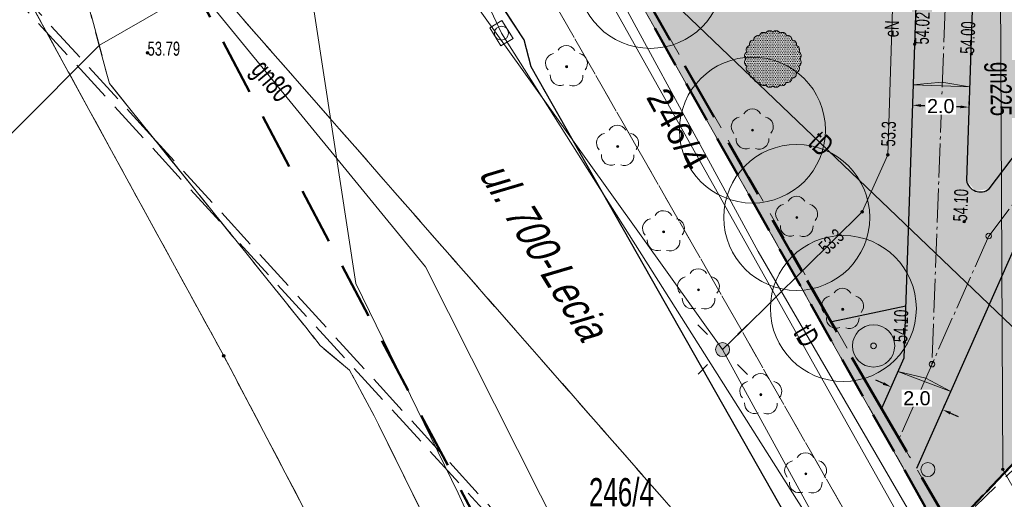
# Model space of a CAD drawing. Header units: metres. Extents: x 5507784 to 5508297, y 5948658 to 5948992.
# Tile 4 of 98: x 5507867 to 5507902, y 5948920 to 5948937. Entities that reach past the tile are written whole.
import ezdxf
from ezdxf.enums import TextEntityAlignment as Align

# ---------------------------------------------------------------- set-up
doc = ezdxf.new("R2010")
doc.units = ezdxf.units.M
for name, pattern in [('2', [0.9, 0.6, -0.3]), ('ACAD_ISO04W100', [30, 24, -3, 0, -3]), ('L_0_02', [0]), ('L_0_03', [1, 0.5, -0.5]), ('L_0_04', [1.5, 1, -0.5]), ('L_0_06', [2, 1.5, -0.5]), ('L_0_0C', [3, 2, -1])]:
    doc.linetypes.add(name, pattern=pattern)
doc.layers.get('0').update_dxf_attribs({"linetype": 'CONTINUOUS', "lineweight": 18})
doc.layers.add('02 rysunki_tech', color=7, linetype='CONTINUOUS', lineweight=5, true_color=0x000000)
doc.layers.add('0_legenda', color=7, linetype='CONTINUOUS', lineweight=5, true_color=0x000000)
for name, color, linetype, lineweight in [('1_granice_dzialek', 1, 'CONTINUOUS', 5), ('1_mala_arch', 5, 'CONTINUOUS', 5), ('1_nawierzchnie', 253, 'CONTINUOUS', 5), ('1_roslinnosc', 102, 'CONTINUOUS', 5), ('2_nawierzchnie_projektowane', 14, 'CONTINUOUS', 30), ('3_rosliny_projektowane', 102, 'CONTINUOUS', 20), ('EGB_DzialkaEwidencyjna', 7, 'L_0_02', 18), ('EGB_KonturUzytkuGruntowego', 96, 'L_0_03', 18), ('EGB_PunktGraniczny', 7, 'CONTINUOUS', 18), ('GES_InneUrzadzeniaTowarzyszace_P', 7, 'CONTINUOUS', 18), ('GES_PrzewodElektroenergetyczny', 1, 'CONTINUOUS', 18), ('GES_PrzewodGazowy', 52, 'CONTINUOUS', 18), ('GES_PrzewodTelekomunikacyjny', 30, 'CONTINUOUS', 18), ('GES_PrzewodWodociagowy', 5, 'CONTINUOUS', 18), ('GES_Rzedna', 7, 'CONTINUOUS', 18), ('GES_UrzadzeniaSiecElektroenergetyczna_P', 7, 'CONTINUOUS', 18), ('OT_Komunikacja', 7, 'CONTINUOUS', 18), ('OT_Rzedna', 7, 'CONTINUOUS', 18), ('OT_ZagospodarowanieTerenu', 7, 'CONTINUOUS', 18), ('OT_ZagospodarowanieTerenu_P', 7, 'CONTINUOUS', 18), ('OTKC', 7, 'CONTINUOUS', 13), ('OTKJ', 7, 'CONTINUOUS', 13), ('OTKK', 7, 'CONTINUOUS', 13), ('OTRS', 7, 'CONTINUOUS', 13), ('OTZL', 7, 'CONTINUOUS', 13), ('OTZT', 7, 'CONTINUOUS', 18), ('SUEO', 7, 'CONTINUOUS', 13), ('SUEP', 7, 'CONTINUOUS', 13), ('SUGP', 7, 'CONTINUOUS', 18), ('SUPK', 7, 'CONTINUOUS', 13), ('SUTP', 7, 'CONTINUOUS', 13), ('SUWP', 7, 'CONTINUOUS', 13), ('Zakres', 5, 'L_0_0C', 50)]:
    doc.layers.add(name, color=color, linetype=linetype, lineweight=lineweight)
doc.layers.add('994-Nazwa ulicy', color=7, linetype='CONTINUOUS')
doc.styles.get("Standard").update_dxf_attribs({"font": 'arial.ttf'})
doc.dimstyles.new('Copy(2) of Standard', dxfattribs={"dimtxt": 0.5, "dimasz": 0.3, "dimexe": 0.2, "dimexo": 0.1, "dimgap": 0.1, "dimtad": 0, "dimtih": 1, "dimtoh": 1, "dimdec": 1, "dimzin": 0, "dimdsep": 46, "dimtxsty": 'Standard', "dimcen": 0.02, "dimclrd": 5, "dimclre": 5, "dimclrt": 5, "dimadec": 0, "dimazin": 0, "dimtfac": 1, "dimtdec": 1, "dimtofl": 0, "dimtmove": 0, "dimatfit": 3, "dimfxl": 1, "dimtfill": 1, "dimtolj": 1, "dimtzin": 0, "dimarcsym": 2})
pattern_1 = [(45, (0, 0), (-0.0220970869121, 0.06629126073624), [0, -0.0625])]

# ---------------------------------------------------------------- blocks, each defined once
blk = doc.blocks.new('L_0_02_2')
at = {"color": 0}
blk.add_point((0, 0), dxfattribs=at)
blk = doc.blocks.new('L_0_02_1')
at = {"color": 0}
blk.add_point((0, 0), dxfattribs=at)
blk = doc.blocks.new('EGPG_N')
at = {"linetype": 'Continuous', "lineweight": 13}
blk.add_hatch(color=0, dxfattribs=at).paths.add_polyline_path([(0, -0.1, 1), (0, 0.1, 1)])
at = {"color": 0, "linetype": 'Continuous', "lineweight": 13}
blk.add_circle((0, 0), 0.1, dxfattribs=at)
blk = doc.blocks.new('SUPK_TR')
at = {"color": 0, "linetype": 'Continuous', "lineweight": 18, "flags": 128}
blk.add_lwpolyline([(0.75, 0.5), (0.75, -0.5), (-0.75, -0.5), (-0.75, 0.5)], close=True, dxfattribs=at)
blk = doc.blocks.new('SUPS01_03')
at = {"linetype": 'Continuous', "lineweight": 13}
blk.add_hatch(color=0, dxfattribs=at).paths.add_polyline_path([(0, -0.091, 1), (0, 0.091, 1)])
at = {"color": 0, "linetype": 'Continuous', "lineweight": 13}
blk.add_circle((0, 0), 0.0906, dxfattribs=at)
blk = doc.blocks.new('SUPS01_04')
at = {"linetype": 'Continuous', "lineweight": 13}
blk.add_hatch(color=0, dxfattribs=at).paths.add_polyline_path([(0, -0.091, 1), (0, 0.091, 1)])
at = {"color": 0, "linetype": 'Continuous', "lineweight": 13}
blk.add_circle((0, 0), 0.0906, dxfattribs=at)
blk = doc.blocks.new('SUEO')
at = {"linetype": 'Continuous', "lineweight": 5}
h = blk.add_hatch(color=2, dxfattribs=at)
h.dxf.hatch_style = 1
edge = h.paths.add_edge_path()
edge.add_arc((0, 0), 0.5, 0, 360)
at = {"color": 0, "linetype": 'Continuous', "lineweight": 18, "flags": 128}
for points in [[(-1.06, 1.06), (-1.76, 1.76)], [(1.76, 1.76), (1.06, 1.06)], [(-1.74, -1.74), (-1.06, -1.06)], [(1.06, -1.06), (1.76, -1.76)]]:
    blk.add_lwpolyline(points, dxfattribs=at)
at = {"color": 0, "linetype": 'Continuous', "lineweight": 18}
blk.add_circle((0, 0), 0.5, dxfattribs=at)
blk = doc.blocks.new('OTRS')
at = {"linetype": 'Continuous', "lineweight": 13}
blk.add_hatch(color=0, dxfattribs=at).paths.add_polyline_path([(0, -0.091, 1), (0, 0.091, 1)])
at = {"color": 0, "linetype": 'Continuous', "lineweight": 13}
blk.add_circle((0, 0), 0.0906, dxfattribs=at)
blk = doc.blocks.new('OTZL')
at = {"linetype": 'Continuous', "lineweight": 18}
blk.add_hatch(color=0, dxfattribs=at).paths.add_polyline_path([(0, -0.072, 1), (0, 0.072, 1)])
at = {"color": 0, "linetype": 'Continuous', "lineweight": 18}
blk.add_circle((0, 0), 0.0721, dxfattribs=at)
for centre, radius, start, end in [((-0.02, 0.82), 0.68, 29.53878, 149.62087), ((-0.8, 0.24), 0.7, 101.63363, 222.61406), ((0.78, 0.24), 0.7, 318.50353, 78.36637), ((-0.46, -0.64), 0.7, 175.10091, 291.50143), ((0.46, -0.66), 0.7, 249.44395, 4.89909)]:
    blk.add_arc(centre, radius, start, end, dxfattribs=at)
blk = doc.blocks.new('SUPK')
at = {"color": 0, "linetype": 'Continuous', "lineweight": 18}
blk.add_circle((0, 0), 0.5, dxfattribs=at)
blk = doc.blocks.new('kosz na smieci')
at = {"layer": '1_mala_arch', "linetype": 'Continuous'}
h = blk.add_hatch(color=256, dxfattribs=at)
h.dxf.hatch_style = 1
edge = h.paths.add_edge_path()
edge.add_arc((5509890.528, 5947987.797), 0.25, 0, 360)
blk.add_circle((5509890.528, 5947987.797), 0.25, dxfattribs=at)
blk = doc.blocks.new('duzy krzew')
at = {"layer": '3_rosliny_projektowane', "linetype": 'Continuous'}
for radius in [0.75, 0.1]:
    blk.add_circle((5509754.276, 5947956.118), radius, dxfattribs=at)
blk = doc.blocks.new('*D45')
at = {"layer": '0_legenda', "color": 5, "linetype": 'Continuous', "lineweight": -2, "transparency": 16777216}
for p, q in [((5507898.521, 5948934.553), (5507898.524, 5948934.653)), ((5507898.817, 5948934.442), (5507898.958, 5948934.438)), ((5507900.216, 5948934.395), (5507900.075, 5948934.4)), ((5507900.52, 5948934.484), (5507900.523, 5948934.584))]:
    blk.add_line(p, q, dxfattribs=at)
at = {"layer": '0_legenda', "color": 5, "linetype": 'Continuous', "transparency": 16777216}
for points in [[(5507898.819, 5948934.492), (5507898.816, 5948934.393), (5507898.518, 5948934.453)], [(5507900.218, 5948934.445), (5507900.215, 5948934.345), (5507900.516, 5948934.384)]]:
    blk.add_solid(points, dxfattribs=at)
at = {"layer": '0_legenda', "color": 5, "linetype": 'Continuous', "transparency": 16777216, "insert": (5507899.517, 5948934.419), "char_height": 0.5, "attachment_point": 5, "bg_fill": 3, "box_fill_scale": 1.1, "bg_fill_color": 256, "bg_fill_true_color": 13158600, "bg_fill_transparency": 0}
blk.add_mtext('\\A1;2.0', dxfattribs=at)
blk = doc.blocks.new('*D62')
at = {"layer": '0_legenda', "color": 5, "linetype": 'Continuous', "lineweight": -2, "transparency": 16777216}
for p, q in [((5507897.483, 5948924.575), (5507897.209, 5948924.697)), ((5507897.798, 5948924.545), (5507897.839, 5948924.637)), ((5507899.624, 5948923.737), (5507899.665, 5948923.829)), ((5507899.858, 5948923.524), (5507900.132, 5948923.403))]:
    blk.add_line(p, q, dxfattribs=at)
at = {"layer": '0_legenda', "color": 5, "linetype": 'Continuous', "transparency": 16777216}
for points in [[(5507897.503, 5948924.621), (5507897.463, 5948924.53), (5507897.758, 5948924.454)], [(5507899.878, 5948923.57), (5507899.838, 5948923.479), (5507899.584, 5948923.646)]]:
    blk.add_solid(points, dxfattribs=at)
at = {"layer": '0_legenda', "color": 5, "linetype": 'Continuous', "lineweight": 5, "transparency": 16777216, "insert": (5507898.671, 5948924.05), "char_height": 0.5, "attachment_point": 5, "bg_fill": 3, "box_fill_scale": 1.1, "bg_fill_color": 256, "bg_fill_true_color": 13158600, "bg_fill_transparency": 0}
blk.add_mtext('\\A1;2.0', dxfattribs=at)

msp = doc.modelspace()

# ---------------------------------------------------------------- hatches: boundary and pattern name
at = {"layer": '1_nawierzchnie', "linetype": 'Continuous', "ltscale": 0.5, "true_color": 0xc7c8ca}
h = msp.add_hatch(dxfattribs=at)
h.set_pattern_fill('DOTS', color=9, angle=45)
h.set_pattern_definition(pattern_1)
h.paths.add_polyline_path([(5507903.11, 5948967.65), (5507922.1, 5948948.91), (5507925.13, 5948949.798), (5507926.124, 5948948.877), (5507923.88, 5948948.02), (5507921.62, 5948947.38), (5507920.13, 5948948.78), (5507909.271, 5948959.643), (5507903.42, 5948965.52), (5507901.71, 5948965.76), (5507899.69, 5948966.3), (5507885.86, 5948951.092), (5507884.84, 5948949.97), (5507884.5, 5948947.7), (5507884.81, 5948945.49), (5507885.45, 5948944.94), (5507890.143, 5948936.413), (5507899.9, 5948919.427), (5507899.59, 5948919.1), (5507882.74, 5948948.94), (5507899.907, 5948968.211), (5507900.2, 5948968.3), (5507901.68, 5948968.21)])
at = {"layer": '1_nawierzchnie', "linetype": 'Continuous', "lineweight": 5, "ltscale": 0.5, "true_color": 0x58ba48}
h = msp.add_hatch(dxfattribs=at)
h.set_pattern_fill('GRASS', color=85, scale=0.5)
h.set_pattern_definition([(90, (0, 0), (-0.3535533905, 0.3535533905), [0.09375, -0.6133567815]), (45, (0, 0), (-0.353553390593, 0.353553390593), [0.09375, -0.40625]), (135, (0, 0), (-0.353553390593, -0.353553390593), [0.09375, -0.40625])])
h.paths.add_polyline_path([(5507900.746, 5948931.406), (5507900.427, 5948931.785), (5507900.719, 5948940.332), (5507900.916, 5948940.776), (5507901.625, 5948941.191), (5507902.772, 5948941.86), (5507903.646, 5948942.788), (5507905.628, 5948942.97), (5507908.712, 5948943.254), (5507909.641, 5948943.339), (5507910.244, 5948943.394), (5507901.234, 5948931.486)], flags=17)
h.paths.add_polyline_path([(5507901.71, 5948965.76), (5507903.42, 5948965.52), (5507913.763, 5948955.131), (5507916.865, 5948952.119), (5507914.204, 5948948.735), (5507913.22, 5948948.058), (5507911.59, 5948947.535), (5507905.597, 5948946.984), (5507905.155, 5948947.25), (5507904.945, 5948947.759), (5507904.039, 5948949.117), (5507901.328, 5948950.974), (5507901.23, 5948954.04)])
h.paths.add_polyline_path([(5507885.45, 5948944.94), (5507889.064, 5948945.339), (5507888.845, 5948947.327), (5507894.51, 5948947.953), (5507894.939, 5948948.715), (5507895.598, 5948949.541), (5507896.187, 5948950.081), (5507896.637, 5948950.409), (5507897.132, 5948950.702), (5507897.345, 5948956.24), (5507899.343, 5948956.163), (5507899.222, 5948959.51), (5507896.944, 5948963.28), (5507884.84, 5948949.97), (5507884.5, 5948947.7), (5507884.81, 5948945.49)])
h.paths.add_polyline_path([(5507886.37, 5948943.01), (5507889.284, 5948943.351), (5507889.504, 5948941.364), (5507891.563, 5948941.591), (5507893.677, 5948941.194), (5507896.127, 5948940.073), (5507896.815, 5948940.071), (5507897.341, 5948940.514), (5507898.472, 5948939.893), (5507898.676, 5948939.09), (5507898.59, 5948936.62), (5507898.274, 5948927.324), (5507895.659, 5948926.769), (5507894.622, 5948928.582)])
h.paths.add_polyline_path([(5507898.332, 5948964.807), (5507899.569, 5948962.987), (5507899.69, 5948966.3)])
h.paths.add_polyline_path([(5507918.275, 5948950.669), (5507917.091, 5948949.106), (5507917.095, 5948948.873), (5507917.217, 5948948.627), (5507917.395, 5948948.501), (5507917.55, 5948948.465), (5507919.859, 5948949.056)])
h.paths.add_polyline_path([(5507917.38, 5948946.31), (5507921.218, 5948947.279), (5507921.962, 5948947.477), (5507923.88, 5948948.02), (5507926.124, 5948948.877), (5507927.039, 5948948.009), (5507899.9, 5948919.427), (5507898.659, 5948921.556), (5507902.085, 5948929.298), (5507903.671, 5948931.391), (5507905.265, 5948930.183), (5507910.843, 5948937.545), (5507909.249, 5948938.753), (5507911.212, 5948941.344), (5507912.408, 5948942.922), (5507913.095, 5948943.106), (5507913.587, 5948942.915), (5507913.83, 5948942.71), (5507915.6, 5948940.94), (5507919.07, 5948944.48)])
at = {"layer": '1_nawierzchnie', "linetype": 'Continuous', "true_color": 0xdfc69b}
h = msp.add_hatch(dxfattribs=at)
h.set_pattern_fill('DOTS', color=31, angle=45)
h.set_pattern_definition(pattern_1)
h.paths.add_polyline_path([(5507897.42, 5948923.69), (5507898.66, 5948921.558), (5507902.085, 5948929.298), (5507903.671, 5948931.391), (5507909.249, 5948938.753), (5507912.408, 5948942.922), (5507912.667, 5948943.056), (5507912.978, 5948943.111), (5507913.162, 5948943.097), (5507913.392, 5948943.028), (5507913.587, 5948942.915), (5507913.83, 5948942.71), (5507917.33, 5948946.3), (5507921.62, 5948947.38), (5507919.859, 5948949.056), (5507917.55, 5948948.465), (5507917.333, 5948948.533), (5507917.204, 5948948.641), (5507917.108, 5948948.818), (5507917.087, 5948948.963), (5507917.121, 5948949.146), (5507918.295, 5948950.694), (5507916.865, 5948952.119), (5507914.485, 5948949.002), (5507914.061, 5948948.614), (5507913.838, 5948948.409), (5507913.351, 5948948.129), (5507913.019, 5948947.959), (5507912.529, 5948947.76), (5507911.972, 5948947.603), (5507911.59, 5948947.535), (5507905.691, 5948946.993), (5507905.381, 5948947.033), (5507905.202, 5948947.178), (5507905.15, 5948947.265), (5507900.678, 5948946.072), (5507900.949, 5948945.73), (5507901.109, 5948945.461), (5507901.199, 5948945.267), (5507901.268, 5948945.065), (5507901.316, 5948944.835), (5507901.324, 5948944.603), (5507901.269, 5948944.352), (5507901.115, 5948944.126), (5507900.981, 5948944.033), (5507900.768, 5948943.968), (5507900.522, 5948943.966), (5507900.289, 5948944.014), (5507899.969, 5948944.143), (5507899.621, 5948944.361), (5507899.531, 5948944.432), (5507897.88, 5948940.263), (5507898.192, 5948940.13), (5507898.385, 5948939.986), (5507898.472, 5948939.893), (5507898.652, 5948939.552), (5507898.686, 5948939.392), (5507900.719, 5948940.332), (5507900.775, 5948940.626), (5507900.978, 5948940.847), (5507901.141, 5948940.987), (5507901.299, 5948941.075), (5507902.277, 5948941.515), (5507902.634, 5948941.885), (5507903.178, 5948942.227), (5507903.646, 5948942.788), (5507903.867, 5948943.134), (5507904.227, 5948943.924), (5507904.452, 5948944.543), (5507904.725, 5948944.791), (5507905.264, 5948944.949), (5507910.872, 5948945.461), (5507911.223, 5948945.267), (5507911.326, 5948944.963), (5507911.271, 5948944.735), (5507901.234, 5948931.486), (5507898.212, 5948925.481)])
h.paths.add_polyline_path([(5507898.686, 5948939.392), (5507900.719, 5948940.332), (5507900.427, 5948931.785), (5507900.475, 5948931.646), (5507900.622, 5948931.473), (5507900.746, 5948931.406), (5507900.919, 5948931.375), (5507901.234, 5948931.486), (5507898.212, 5948925.481)], flags=17)
h.paths.add_polyline_path([(5507899.531, 5948944.432), (5507897.88, 5948940.263), (5507897.607, 5948940.381), (5507896.926, 5948940.758), (5507896.694, 5948940.918), (5507896.115, 5948941.401), (5507895.789, 5948941.741), (5507895.431, 5948942.193), (5507895.156, 5948942.619), (5507894.995, 5948942.918), (5507894.838, 5948943.257), (5507894.652, 5948943.541), (5507894.46, 5948943.702), (5507894.124, 5948943.84), (5507893.899, 5948943.861), (5507886.36, 5948943.028), (5507885.45, 5948944.94), (5507893.419, 5948945.82), (5507894.529, 5948945.943), (5507894.968, 5948946.007), (5507895.219, 5948946.136), (5507895.459, 5948946.377), (5507895.552, 5948946.541), (5507895.746, 5948947.121), (5507896.03, 5948947.695), (5507896.528, 5948948.385), (5507896.966, 5948948.822), (5507897.649, 5948949.312), (5507898.343, 5948949.643), (5507898.647, 5948949.745), (5507898.939, 5948950), (5507899.1, 5948950.305), (5507899.133, 5948950.7), (5507899.408, 5948958.014), (5507899.393, 5948958.558), (5507899.368, 5948958.797), (5507899.192, 5948959.612), (5507898.968, 5948960.207), (5507898.849, 5948960.454), (5507896.944, 5948963.28), (5507898.332, 5948964.807), (5507898.868, 5948964.017), (5507899.064, 5948963.923), (5507899.178, 5948963.91), (5507899.325, 5948963.932), (5507899.479, 5948964.011), (5507899.57, 5948964.1), (5507899.654, 5948964.259), (5507899.732, 5948966.289), (5507901.71, 5948965.76), (5507901.162, 5948951.426), (5507901.25, 5948951.111), (5507901.395, 5948950.886), (5507901.686, 5948950.651), (5507902.079, 5948950.504), (5507902.53, 5948950.29), (5507902.987, 5948950.019), (5507903.431, 5948949.694), (5507903.814, 5948949.351), (5507904.379, 5948948.704), (5507904.711, 5948948.204), (5507904.972, 5948947.703), (5507905.155, 5948947.25), (5507900.683, 5948946.065), (5507900.433, 5948946.308), (5507900.144, 5948946.526), (5507899.803, 5948946.708), (5507899.555, 5948946.792), (5507899.192, 5948946.827), (5507898.917, 5948946.753), (5507898.701, 5948946.563), (5507898.608, 5948946.356), (5507898.587, 5948945.961), (5507898.703, 5948945.529), (5507898.89, 5948945.161), (5507899.156, 5948944.797), (5507899.337, 5948944.605)])
at = {"layer": '1_nawierzchnie', "linetype": 'Continuous', "lineweight": 5}
h = msp.add_hatch(color=5, dxfattribs=at)
h.dxf.hatch_style = 1
h.paths.add_polyline_path([(5507898.542, 5948935.177), (5507900.541, 5948935.101), (5507899.551, 5948935.267)])
at = {"layer": '1_roslinnosc', "linetype": 'Continuous'}
h = msp.add_hatch(dxfattribs=at)
h.set_pattern_fill('DOTS', color=256)
h.set_pattern_definition([(0, (0, 0), (0.03125, 0.0625), [0, -0.0625])])
edge = h.paths.add_edge_path()
edge.add_arc((5507894.416, 5948936.205), 0.152, 312.4962, 422.4962)
edge.add_arc((5507894.358, 5948936.422), 0.152, 327.4886, 437.4886)
edge.add_arc((5507894.246, 5948936.616), 0.152, 342.4811, 452.4811)
edge.add_arc((5507894.088, 5948936.775), 0.152, 357.4735, 467.4735)
edge.add_arc((5507893.893, 5948936.887), 0.152, 12.4659, 122.4659)
edge.add_arc((5507893.677, 5948936.945), 0.152, 27.4583, 137.4583)
edge.add_arc((5507893.452, 5948936.946), 0.152, 42.4507, 152.4507)
edge.add_arc((5507893.235, 5948936.888), 0.152, 57.4432, 167.4432)
edge.add_arc((5507893.041, 5948936.776), 0.152, 72.4356, 182.4356)
edge.add_arc((5507892.882, 5948936.617), 0.152, 87.428, 197.428)
edge.add_arc((5507892.77, 5948936.423), 0.152, 102.4204, 212.4204)
edge.add_arc((5507892.711, 5948936.206), 0.152, 117.4128, 227.4128)
edge.add_arc((5507892.711, 5948935.982), 0.152, 132.4053, 242.4053)
edge.add_arc((5507892.769, 5948935.765), 0.152, 147.3977, 257.3977)
edge.add_arc((5507892.88, 5948935.571), 0.152, 162.3901, 272.3901)
edge.add_arc((5507893.039, 5948935.412), 0.152, 177.3825, 287.3825)
edge.add_arc((5507893.233, 5948935.299), 0.152, 192.3749, 302.3749)
edge.add_arc((5507893.45, 5948935.24), 0.152, 207.3674, 317.3674)
edge.add_arc((5507893.674, 5948935.24), 0.152, 222.3598, 332.3598)
edge.add_arc((5507893.891, 5948935.297), 0.152, 237.3522, 347.3522)
edge.add_arc((5507894.085, 5948935.409), 0.152, 252.3446, 362.3446)
edge.add_arc((5507894.245, 5948935.567), 0.152, 267.337, 377.337)
edge.add_arc((5507894.357, 5948935.761), 0.152, 282.3295, 392.3295)
edge.add_arc((5507894.415, 5948935.979), 0.154, 297.4128, 407.4128)
at = {"layer": '2_nawierzchnie_projektowane', "linetype": 'Continuous', "lineweight": 5, "true_color": 0xb69f8b}
h = msp.add_hatch(dxfattribs=at)
h.set_pattern_fill('EARTH', color=253, scale=2.5, angle=45)
h.set_pattern_definition([(45, (0, 0), (0, 0.883883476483), [0.625, -0.625]), (45, (-0.1657, 0.1657), (0, 0.883883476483), [0.625, -0.625]), (45, (-0.33146, 0.33146), (0, 0.883883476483), [0.625, -0.625]), (135, (-0.33146, 0.44194), (-0.883883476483, 6e-17), [0.625, -0.625]), (135, (-0.1657, 0.6077), (-0.883883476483, 6e-17), [0.625, -0.625]), (135, (0, 0.7734), (-0.883883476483, 6e-17), [0.625, -0.625])])
h.paths.add_polyline_path([(5507889.284, 5948943.351), (5507893.899, 5948943.861), (5507894.46, 5948943.702), (5507894.838, 5948943.257), (5507895.141, 5948942.644), (5507895.743, 5948941.716), (5507896.115, 5948941.401), (5507896.709, 5948940.951), (5507897.341, 5948940.514), (5507897.141, 5948940.267), (5507896.815, 5948940.071), (5507896.474, 5948940.011), (5507896.127, 5948940.073), (5507895.35, 5948940.517), (5507894.813, 5948940.773), (5507893.938, 5948941.111), (5507892.812, 5948941.413), (5507891.872, 5948941.562), (5507891.563, 5948941.591), (5507889.504, 5948941.364)])
h.paths.add_polyline_path([(5507889.064, 5948945.339), (5507888.845, 5948947.327), (5507894.51, 5948947.953), (5507894.868, 5948948.606), (5507895.504, 5948949.44), (5507896.081, 5948949.994), (5507896.898, 5948950.572), (5507897.132, 5948950.702), (5507897.345, 5948956.24), (5507899.338, 5948956.165), (5507899.124, 5948950.453), (5507899.017, 5948950.118), (5507898.939, 5948950), (5507898.778, 5948949.835), (5507898.647, 5948949.745), (5507898.107, 5948949.547), (5507897.744, 5948949.367), (5507897.222, 5948949.044), (5507896.751, 5948948.622), (5507896.381, 5948948.209), (5507895.929, 5948947.513), (5507895.749, 5948947.13), (5507895.62, 5948946.777), (5507895.494, 5948946.431), (5507895.283, 5948946.185), (5507895.053, 5948946.041), (5507894.885, 5948945.982)])
h.paths.add_polyline_path([(5507895.659, 5948926.769), (5507898.274, 5948927.324), (5507898.212, 5948925.481), (5507897.42, 5948923.69)])
h.paths.add_polyline_path([(5507903.671, 5948931.391), (5507909.249, 5948938.753), (5507910.843, 5948937.545), (5507905.265, 5948930.183)])
h.paths.add_polyline_path([(5507903.646, 5948942.788), (5507903.995, 5948943.373), (5507904.173, 5948943.777), (5507904.26, 5948944.201), (5507904.463, 5948944.549), (5507904.779, 5948944.78), (5507905.264, 5948944.949), (5507910.872, 5948945.461), (5507911.148, 5948945.345), (5507911.264, 5948945.204), (5507911.271, 5948944.735), (5507910.256, 5948943.396)])
edge = h.paths.add_edge_path()
edge.add_ellipse((5507899.952, 5948945.395), major_axis=(-1.163, 1.269), ratio=0.576271, start_angle=0, end_angle=360)

# ---------------------------------------------------------------- linework, layer by layer
at = {"layer": '02 rysunki_tech', "color": 5, "linetype": 'Continuous'}
for centre in [(5507901.217, 5948929.809), (5507899.206, 5948925.264)]:
    msp.add_circle(centre, 0.0983, dxfattribs=at)
at = {"layer": '1_granice_dzialek', "color": 1, "linetype": '2', "lineweight": 50, "ltscale": 2.5}
msp.add_lwpolyline([(5507882.74, 5948948.94), (5507899.59, 5948919.1), (5507927.05, 5948948.02), (5507902.32, 5948970.92)], close=True, dxfattribs=at)
at = {"layer": '1_mala_arch', "color": 6, "linetype": '2', "lineweight": 50, "ltscale": 3.5}
msp.add_lwpolyline([(5507899.9, 5948919.427), (5507897.42, 5948923.69), (5507894.591, 5948928.552), (5507886.37, 5948943.01), (5507885.45, 5948944.94), (5507884.81, 5948945.49), (5507884.5, 5948947.7), (5507884.84, 5948949.97), (5507899.69, 5948966.3), (5507903.42, 5948965.52), (5507921.62, 5948947.38), (5507923.88, 5948948.02), (5507926.124, 5948948.877), (5507927.05, 5948948.02), (5507899.9, 5948919.427)], dxfattribs=at)
at = {"layer": '1_nawierzchnie', "color": 5, "linetype": 'Continuous', "lineweight": 5}
msp.add_lwpolyline([(5507898.542, 5948935.177), (5507900.541, 5948935.101), (5507899.551, 5948935.267), (5507898.542, 5948935.177)], dxfattribs=at)
at = {"layer": '1_roslinnosc', "linetype": 'Continuous'}
msp.add_lwpolyline([(5507894.519, 5948936.093, 0.520567), (5507894.487, 5948936.34, 0.520567), (5507894.391, 5948936.57, 0.520567), (5507894.24, 5948936.768, 0.520567), (5507894.042, 5948936.92, 0.520567), (5507893.812, 5948937.016, 0.520567), (5507893.564, 5948937.048, 0.520567), (5507893.317, 5948937.016, 0.520567), (5507893.087, 5948936.921, 0.520567), (5507892.889, 5948936.769, 0.520567), (5507892.737, 5948936.572, 0.520567), (5507892.641, 5948936.341, 0.520567), (5507892.608, 5948936.094, 0.520567), (5507892.64, 5948935.847, 0.520567), (5507892.735, 5948935.617, 0.520567), (5507892.887, 5948935.419, 0.520567), (5507893.084, 5948935.266, 0.520567), (5507893.314, 5948935.171, 0.520567), (5507893.561, 5948935.137, 0.520567), (5507893.809, 5948935.169, 0.520567), (5507894.039, 5948935.264, 0.520567), (5507894.237, 5948935.415, 0.520567), (5507894.39, 5948935.613, 0.520567), (5507894.486, 5948935.843, 0.520567)], format="xyb", close=True, dxfattribs=at)
for centre in [(5507889.22, 5948939.06), (5507892.84, 5948933.57), (5507894.41, 5948930.47), (5507896.063, 5948927.238)]:
    msp.add_circle(centre, 2.589, dxfattribs=at)
at = {"layer": '2_nawierzchnie_projektowane', "color": 251, "linetype": 'ACAD_ISO04W100', "lineweight": 9, "ltscale": 0.05, "true_color": 0x636466}
for points in [[(5507901.217, 5948929.809), (5507915.376, 5948948.497)], [(5507899.847, 5948942.684), (5507899.206, 5948925.264)], [(5507901.221, 5948929.816), (5507898.038, 5948922.624)]]:
    msp.add_lwpolyline(points, dxfattribs=at)
at = {"layer": '2_nawierzchnie_projektowane', "linetype": 'Continuous'}
for points in [[(5507901.234, 5948931.486), (5507911.271, 5948944.735)], [(5507900.719, 5948940.332), (5507900.427, 5948931.785)], [(5507898.686, 5948939.392), (5507898.212, 5948925.481)], [(5507902.085, 5948929.298), (5507898.66, 5948921.558)], [(5507898.274, 5948927.324), (5507895.659, 5948926.769)], [(5507898.212, 5948925.481), (5507897.42, 5948923.69)]]:
    msp.add_lwpolyline(points, dxfattribs=at)
msp.add_arc((5507900.919, 5948931.875), 0.5, 190.4179, 308.9729, dxfattribs=at)
at = {"layer": 'EGB_DzialkaEwidencyjna', "linetype": 'CONTINUOUS', "lineweight": 18}
for p, q in [((5507899.59, 5948919.1), (5507882.74, 5948948.94)), ((5507882.74, 5948948.94), (5507899.59, 5948919.1)), ((5507927.05, 5948948.02), (5507899.59, 5948919.1)), ((5507899.59, 5948919.1), (5507927.05, 5948948.02)), ((5507874.09, 5948925.56), (5507864.89, 5948942.39)), ((5507895.414, 5948885), (5507874.09, 5948925.56))]:
    msp.add_line(p, q, dxfattribs=at)
at = {"layer": 'EGB_KonturUzytkuGruntowego', "color": 96, "linetype": 'L_0_03', "lineweight": 18, "flags": 128}
for points in [[(5507848.144, 5948982.381), (5507856, 5948974.89), (5507875.97, 5948953.99), (5507895.7, 5948976.72), (5507902.32, 5948970.92), (5507882.74, 5948948.94), (5507899.59, 5948919.1), (5507915.01, 5948894.29), (5507920.01, 5948887.7), (5507922.562, 5948885), (5507895.414, 5948885), (5507874.09, 5948925.56), (5507864.89, 5948942.39), (5507849.46, 5948961.95), (5507847.825, 5948963.462)], [(5507920.01, 5948887.7), (5507915.01, 5948894.29), (5507899.59, 5948919.1), (5507927.05, 5948948.02), (5507954.2, 5948922.48)], [(5507846.5, 5948885), (5507847.17, 5948924.668), (5507847.59, 5948924.27), (5507864.89, 5948942.39), (5507874.09, 5948925.56), (5507895.414, 5948885)]]:
    msp.add_lwpolyline(points, close=True, dxfattribs=at)
at = {"layer": 'EGB_PunktGraniczny'}
msp.add_point((5507874.09, 5948925.56), dxfattribs=at)
at = {"layer": 'GES_PrzewodElektroenergetyczny', "color": 1, "linetype": 'Continuous', "lineweight": 18, "flags": 128}
for points in [[(5507848.086, 5948978.943), (5507869.39, 5948957.11), (5507891.78, 5948925.78)], [(5507893, 5948961.73), (5507882.43, 5948949.93), (5507880.95, 5948947.54), (5507881.66, 5948943.47), (5507869.68, 5948936.58), (5507860.72, 5948927.58), (5507847.002, 5948914.712)], [(5507899.95, 5948945.39), (5507899.58, 5948944.53), (5507898.2, 5948941.76), (5507897.91, 5948941.21), (5507897.64, 5948932.69), (5507896.73, 5948930.67), (5507894.67, 5948928.63), (5507892.47, 5948926.46), (5507891.78, 5948925.78)], [(5507907.38, 5948897.27), (5507891.78, 5948925.78)]]:
    msp.add_lwpolyline(points, dxfattribs=at)
at = {"layer": 'GES_PrzewodGazowy', "color": 52, "linetype": 'Continuous', "lineweight": 18, "flags": 128}
for points in [[(5507893.66, 5948971.33), (5507900.08, 5948965.29), (5507901.52, 5948962.88), (5507901.72, 5948921.53), (5507908.65, 5948909.51), (5507915.7, 5948897.28), (5507912.35, 5948895.36), (5507918.322, 5948885)], [(5507903.242, 5948885), (5507881.25, 5948928.72), (5507861.82, 5948952.46), (5507847.899, 5948967.823)]]:
    msp.add_lwpolyline(points, dxfattribs=at)
at = {"layer": 'GES_PrzewodTelekomunikacyjny', "color": 30, "linetype": 'Continuous', "lineweight": 18, "flags": 128}
for points in [[(5507878.46, 5948948.68), (5507883.94, 5948937.01), (5507904.72, 5948904.16)], [(5507913.07, 5948892.06), (5507906.5, 5948903.22), (5507905.62, 5948906.7), (5507902.23, 5948912.3), (5507901.12, 5948915.36), (5507893.04, 5948929.26), (5507886.29, 5948941.7)], [(5507914.46, 5948915.18), (5507914.23, 5948914.93), (5507886.29, 5948941.7)], [(5507886.29, 5948941.7), (5507887.77, 5948938.2), (5507898.67, 5948918.75), (5507910.75, 5948896.87), (5507917.167, 5948885)]]:
    msp.add_lwpolyline(points, dxfattribs=at)
at = {"layer": 'GES_PrzewodWodociagowy', "color": 5, "linetype": 'Continuous', "lineweight": 18, "flags": 128}
msp.add_lwpolyline([(5507875.64, 5948948.58), (5507878.78, 5948928.12), (5507882.41, 5948920.68), (5507890.21, 5948903.46), (5507895.14, 5948895.02), (5507900.042, 5948885)], dxfattribs=at)
at = {"layer": 'OT_Komunikacja', "color": 7, "linetype": 'L_0_06', "lineweight": 18, "flags": 128}
msp.add_lwpolyline([(5507847.905, 5948968.221), (5507901.066, 5948907.465), (5507919.179, 5948886.765), (5507920.723, 5948885), (5507919.179, 5948886.765), (5507920.49, 5948887.71), (5507918.99, 5948893.39), (5507927.71, 5948902.4), (5507930.96, 5948899.32), (5507931.65, 5948898.71), (5507932.9, 5948893.66), (5507924.106, 5948885), (5507920.723, 5948885), (5507898.372, 5948885), (5507889.78, 5948902.42), (5507879.43, 5948923.43), (5507878.55, 5948925.05), (5507877.51, 5948925.92), (5507877, 5948926.58), (5507870.04, 5948935.22), (5507868.76, 5948939.99), (5507865.4, 5948945.1), (5507860.58, 5948951.56), (5507856.89, 5948956.31), (5507853.19, 5948960.62), (5507848.18, 5948965.94), (5507847.872, 5948966.24), (5507847.905, 5948968.221), (5507848.08, 5948978.577), (5507855.59, 5948971.2), (5507862.95, 5948963.3), (5507868.66, 5948956.64), (5507876.46, 5948953.58), (5507881.75, 5948949.71), (5507880.47, 5948947.45), (5507880.12, 5948946.39), (5507880.71, 5948943.43), (5507882.66, 5948939.94), (5507884.75, 5948936.77), (5507884.99, 5948935.81), (5507901.066, 5948907.465)], close=True, dxfattribs=at)
at = {"layer": 'OT_Komunikacja', "color": 7, "linetype": 'Continuous', "lineweight": 25, "flags": 128}
msp.add_lwpolyline([(5507920.49, 5948887.71), (5507918.77, 5948886.47), (5507915.54, 5948886.02), (5507912.99, 5948887.42), (5507911.39, 5948889.73), (5507909.1, 5948893.3), (5507884.99, 5948935.81), (5507884.75, 5948936.77), (5507882.66, 5948939.94), (5507880.71, 5948943.43), (5507880.12, 5948946.39), (5507880.47, 5948947.45), (5507881.75, 5948949.71), (5507893, 5948961.73)], dxfattribs=at)
at = {"layer": 'OT_Komunikacja', "color": 7, "linetype": 'L_0_04', "lineweight": 18, "flags": 128}
msp.add_lwpolyline([(5507884.5, 5948947.7), (5507884.81, 5948945.49), (5507885.45, 5948944.94), (5507886.37, 5948943.01), (5507897.42, 5948923.69), (5507898.4, 5948922), (5507899.91, 5948919.41), (5507907.21, 5948906.88), (5507908.33, 5948906.82), (5507911.54, 5948910.04), (5507914.72, 5948907), (5507911.79, 5948903.9), (5507910.41, 5948902.26), (5507910.49, 5948901.17), (5507913.92, 5948895.02), (5507914.39, 5948894.2), (5507914.92, 5948893.8), (5507915.57, 5948893.75), (5507920.49, 5948887.71), (5507918.77, 5948886.47), (5507915.54, 5948886.02), (5507880.47, 5948947.45), (5507881.75, 5948949.71)], close=True, dxfattribs=at)
at = {"layer": 'OT_ZagospodarowanieTerenu', "color": 7, "linetype": 'L_0_04', "lineweight": 18, "flags": 128}
for points in [[(5507915.54, 5948886.02), (5507912.99, 5948887.42), (5507911.39, 5948889.73), (5507909.1, 5948893.3), (5507884.99, 5948935.81), (5507884.75, 5948936.77), (5507882.66, 5948939.94), (5507880.71, 5948943.43), (5507880.12, 5948946.39), (5507880.47, 5948947.45)], [(5507914.94, 5948913.02), (5507913.94, 5948914.06), (5507912.6, 5948912.83), (5507910.7, 5948910.87), (5507911.54, 5948910.04), (5507908.33, 5948906.82), (5507907.21, 5948906.88), (5507899.91, 5948919.41), (5507905.03, 5948924.37), (5507906.42, 5948922.97), (5507908.07, 5948921.34), (5507915.78, 5948913.91)]]:
    msp.add_lwpolyline(points, close=True, dxfattribs=at)
at = {"layer": 'OT_ZagospodarowanieTerenu_P', "color": 96}
msp.add_point((5507896.04, 5948927.21), dxfattribs=at)
at = {"layer": 'OTKC', "color": 7, "linetype": 'L_0_04', "lineweight": 18, "flags": 128}
msp.add_lwpolyline([(5507884.5, 5948947.7), (5507884.81, 5948945.49), (5507885.45, 5948944.94), (5507886.37, 5948943.01), (5507897.42, 5948923.69), (5507898.4, 5948922), (5507899.91, 5948919.41), (5507907.21, 5948906.88), (5507908.33, 5948906.82), (5507911.54, 5948910.04), (5507914.72, 5948907), (5507911.79, 5948903.9), (5507910.41, 5948902.26), (5507910.49, 5948901.17), (5507913.92, 5948895.02), (5507914.39, 5948894.2), (5507914.92, 5948893.8), (5507915.57, 5948893.75), (5507920.49, 5948887.71), (5507918.77, 5948886.47), (5507915.54, 5948886.02), (5507880.47, 5948947.45), (5507881.75, 5948949.71)], close=True, dxfattribs=at)
at = {"layer": 'OTKJ', "color": 7, "linetype": 'L_0_06', "lineweight": 18, "flags": 128}
for points in [[(5507915.375, 5948885), (5507898.372, 5948885), (5507889.78, 5948902.42), (5507879.43, 5948923.43), (5507878.55, 5948925.05), (5507877.51, 5948925.92), (5507877, 5948926.58), (5507874.226, 5948930.024), (5507871.576, 5948933.313), (5507870.04, 5948935.22), (5507868.76, 5948939.99), (5507865.4, 5948945.1), (5507860.58, 5948951.56), (5507856.89, 5948956.31), (5507853.19, 5948960.62), (5507848.18, 5948965.94), (5507847.872, 5948966.24), (5507848.08, 5948978.577), (5507855.59, 5948971.2), (5507862.95, 5948963.3), (5507868.66, 5948956.64), (5507876.46, 5948953.58), (5507881.75, 5948949.71), (5507880.47, 5948947.45), (5507880.12, 5948946.39), (5507880.71, 5948943.43), (5507882.66, 5948939.94), (5507884.75, 5948936.77), (5507884.99, 5948935.81), (5507909.1, 5948893.3), (5507911.39, 5948889.73), (5507911.596, 5948889.433), (5507912.448, 5948888.203), (5507912.99, 5948887.42), (5507913.338, 5948887.229)], [(5507847.757, 5948959.43), (5507871.576, 5948933.313), (5507874.226, 5948930.024), (5507847.749, 5948958.993)], [(5507911.596, 5948889.433), (5507912.448, 5948888.203), (5507874.226, 5948930.024), (5507871.576, 5948933.313)]]:
    msp.add_lwpolyline(points, close=True, dxfattribs=at)
at = {"layer": 'OTKK', "color": 7, "linetype": 'Continuous', "lineweight": 25, "flags": 128}
msp.add_lwpolyline([(5507920.49, 5948887.71), (5507918.77, 5948886.47), (5507915.54, 5948886.02), (5507912.99, 5948887.42), (5507911.39, 5948889.73), (5507909.1, 5948893.3), (5507884.99, 5948935.81), (5507884.75, 5948936.77), (5507882.66, 5948939.94), (5507880.71, 5948943.43), (5507880.12, 5948946.39), (5507880.47, 5948947.45), (5507881.75, 5948949.71), (5507893, 5948961.73)], dxfattribs=at)
at = {"layer": 'OTZT', "color": 7, "linetype": 'L_0_04', "lineweight": 18, "flags": 128}
for points in [[(5507915.54, 5948886.02), (5507912.99, 5948887.42), (5507911.39, 5948889.73), (5507909.1, 5948893.3), (5507884.99, 5948935.81), (5507884.75, 5948936.77), (5507882.66, 5948939.94), (5507880.71, 5948943.43), (5507880.12, 5948946.39), (5507880.47, 5948947.45)], [(5507914.94, 5948913.02), (5507913.94, 5948914.06), (5507912.6, 5948912.83), (5507910.7, 5948910.87), (5507911.54, 5948910.04), (5507908.33, 5948906.82), (5507907.21, 5948906.88), (5507899.91, 5948919.41), (5507905.03, 5948924.37), (5507906.42, 5948922.97), (5507908.07, 5948921.34), (5507915.78, 5948913.91)]]:
    msp.add_lwpolyline(points, close=True, dxfattribs=at)
at = {"layer": 'SUEP', "color": 1, "linetype": 'Continuous', "lineweight": 18, "flags": 128}
for points in [[(5507848.086, 5948978.943), (5507869.39, 5948957.11), (5507891.78, 5948925.78)], [(5507893, 5948961.73), (5507882.43, 5948949.93), (5507880.95, 5948947.54), (5507881.66, 5948943.47), (5507869.68, 5948936.58), (5507860.72, 5948927.58), (5507847.002, 5948914.712)], [(5507899.95, 5948945.39), (5507899.58, 5948944.53), (5507898.2, 5948941.76), (5507897.91, 5948941.21), (5507897.64, 5948932.69), (5507896.73, 5948930.67), (5507894.67, 5948928.63), (5507892.47, 5948926.46), (5507891.78, 5948925.78)], [(5507907.38, 5948897.27), (5507891.78, 5948925.78)]]:
    msp.add_lwpolyline(points, dxfattribs=at)
at = {"layer": 'SUGP', "color": 52, "linetype": 'Continuous', "lineweight": 18, "flags": 128}
for points in [[(5507893.66, 5948971.33), (5507900.08, 5948965.29), (5507901.52, 5948962.88), (5507901.72, 5948921.53), (5507908.65, 5948909.51), (5507915.7, 5948897.28), (5507912.35, 5948895.36), (5507918.322, 5948885)], [(5507903.242, 5948885), (5507881.25, 5948928.72), (5507861.82, 5948952.46), (5507847.899, 5948967.823)]]:
    msp.add_lwpolyline(points, dxfattribs=at)
at = {"layer": 'SUTP', "color": 30, "linetype": 'Continuous', "lineweight": 18, "flags": 128}
for points in [[(5507878.46, 5948948.68), (5507883.94, 5948937.01), (5507904.72, 5948904.16)], [(5507913.07, 5948892.06), (5507906.5, 5948903.22), (5507905.62, 5948906.7), (5507902.23, 5948912.3), (5507901.12, 5948915.36), (5507893.04, 5948929.26), (5507886.29, 5948941.7)], [(5507914.46, 5948915.18), (5507914.23, 5948914.93), (5507886.29, 5948941.7)], [(5507886.29, 5948941.7), (5507887.77, 5948938.2), (5507898.67, 5948918.75), (5507910.75, 5948896.87), (5507917.167, 5948885)]]:
    msp.add_lwpolyline(points, dxfattribs=at)
at = {"layer": 'SUWP', "color": 5, "linetype": 'Continuous', "lineweight": 18, "flags": 128}
msp.add_lwpolyline([(5507875.64, 5948948.58), (5507878.78, 5948928.12), (5507882.41, 5948920.68), (5507890.21, 5948903.46), (5507895.14, 5948895.02), (5507900.042, 5948885)], dxfattribs=at)
at = {"layer": 'Zakres', "lineweight": 50, "flags": 128}
msp.add_lwpolyline([(5507908.68, 5948976.65), (5507943.34, 5948942.46), (5507896.16, 5948894.25), (5507893.22, 5948900.57), (5507868.37, 5948947.46), (5507905.06, 5948982.15)], close=True, dxfattribs=at)

# ---------------------------------------------------------------- block references
at = {"layer": '1_mala_arch', "linetype": 'Continuous'}
msp.add_blockref('kosz na smieci', (-1991.467, 933.725), dxfattribs=at)
at = {"layer": '3_rosliny_projektowane', "linetype": 'Continuous'}
msp.add_blockref('duzy krzew', (-1857.142, 969.793), dxfattribs=at)
at = {"layer": 'EGB_DzialkaEwidencyjna', "color": 7, "linetype": 'Continuous', "xscale": 0.5, "yscale": 0.5, "zscale": 0.5}
for name, rotation in [('L_0_02_2', 297.73), ('L_0_02_1', 118.66)]:
    msp.add_blockref(name, (5507874.09, 5948925.56), dxfattribs=dict(at, rotation=rotation))
at = {"layer": 'EGB_PunktGraniczny', "linetype": 'Continuous', "xscale": 0.5, "yscale": 0.5, "zscale": 0.5}
msp.add_blockref('EGPG_N', (5507874.09, 5948925.56), dxfattribs=at)
at = {"layer": 'GES_InneUrzadzeniaTowarzyszace_P', "color": 30, "linetype": 'Continuous', "xscale": 0.5, "yscale": 0.5, "zscale": 0.5, "rotation": 301.38}
msp.add_blockref('SUPK_TR', (5507883.94, 5948937.01), dxfattribs=at)
at = {"layer": 'GES_Rzedna', "color": 1, "linetype": 'Continuous', "xscale": 0.5, "yscale": 0.5, "zscale": 0.5}
for p in [(5507897.64, 5948932.69), (5507896.73, 5948930.67)]:
    msp.add_blockref('SUPS01_03', p, dxfattribs=at)
at = {"layer": 'GES_Rzedna', "color": 52, "linetype": 'Continuous', "xscale": 0.5, "yscale": 0.5, "zscale": 0.5}
msp.add_blockref('SUPS01_04', (5507901.72, 5948921.53), dxfattribs=at)
at = {"layer": 'GES_UrzadzeniaSiecElektroenergetyczna_P', "linetype": 'Continuous', "xscale": 0.5, "yscale": 0.5, "zscale": 0.5}
msp.add_blockref('SUEO', (5507891.78, 5948925.78), dxfattribs=at)
at = {"layer": 'OT_Rzedna', "linetype": 'Continuous', "xscale": 0.5, "yscale": 0.5, "zscale": 0.5}
for p in [(5507898.59, 5948936.62), (5507871.39, 5948936.31), (5507900.6, 5948936.27), (5507900.35, 5948930.32), (5507898.23, 5948926.04)]:
    msp.add_blockref('OTRS', p, dxfattribs=at)
at = {"layer": 'OT_ZagospodarowanieTerenu_P', "color": 96, "linetype": 'Continuous', "xscale": 0.5, "yscale": 0.5, "zscale": 0.5}
for p in [(5507886.25, 5948935.82), (5507892.84, 5948933.57), (5507888.06, 5948932.99), (5507894.41, 5948930.47), (5507889.69, 5948929.96), (5507890.93, 5948927.9), (5507896.04, 5948927.21), (5507893.14, 5948924.18), (5507894.73, 5948921.37)]:
    msp.add_blockref('OTZL', p, dxfattribs=at)
at = {"layer": 'OTRS', "linetype": 'Continuous', "xscale": 0.5, "yscale": 0.5, "zscale": 0.5}
for p in [(5507898.59, 5948936.62), (5507871.39, 5948936.31), (5507900.6, 5948936.27), (5507900.35, 5948930.32), (5507898.23, 5948926.04)]:
    msp.add_blockref('OTRS', p, dxfattribs=at)
at = {"layer": 'OTZL', "color": 96, "linetype": 'Continuous', "xscale": 0.5, "yscale": 0.5, "zscale": 0.5}
for p in [(5507886.25, 5948935.82), (5507892.84, 5948933.57), (5507888.06, 5948932.99), (5507894.41, 5948930.47), (5507889.69, 5948929.96), (5507890.93, 5948927.9), (5507893.14, 5948924.18), (5507894.73, 5948921.37)]:
    msp.add_blockref('OTZL', p, dxfattribs=at)
at = {"layer": 'SUEO', "linetype": 'Continuous', "xscale": 0.5, "yscale": 0.5, "zscale": 0.5}
msp.add_blockref('SUEO', (5507891.78, 5948925.78), dxfattribs=at)
at = {"layer": 'SUPK', "linetype": 'Continuous', "xscale": 0.5, "yscale": 0.5, "zscale": 0.5}
msp.add_blockref('SUPK', (5507883.94, 5948937.01), dxfattribs=at)

# ---------------------------------------------------------------- texts
at = {"layer": '1_granice_dzialek', "linetype": 'Continuous', "insert": (5507889.819, 5948935.16), "char_height": 0.875, "attachment_point": 1, "rotation": 298.509}
msp.add_mtext_dynamic_manual_height_columns('{\\C1;246/4}', width=3.73884, gutter_width=4.375, heights=[0], dxfattribs=at)
at = {"layer": '994-Nazwa ulicy', "color": 18, "linetype": 'Continuous', "lineweight": 25, "true_color": 0x000000, "oblique": 15, "width": 0.79}
msp.add_text('ul. 700-Lecia', height=1.11696, rotation=301.5415, dxfattribs=at).set_placement((5507883.114, 5948932.017))
at = {"layer": 'EGB_DzialkaEwidencyjna', "color": 7, "lineweight": 20, "width": 0.66}
msp.add_text('246/4', height=1, dxfattribs=at).set_placement((5507887.04, 5948921.22), align=Align.TOP_LEFT)
at = {"layer": 'GES_PrzewodElektroenergetyczny', "color": 1, "lineweight": 15, "width": 0.66}
msp.add_text('eN', height=0.5, rotation=88.2, dxfattribs=at).set_placement((5507897.77, 5948936.87), align=Align.MIDDLE_LEFT)
at = {"layer": 'GES_PrzewodGazowy', "color": 52, "lineweight": 15, "width": 0.66}
for s, rotation, p in [('gn80', 309.9, (5507875.31, 5948935.92)), ('gn225', 270.3, (5507901.65, 5948935.99))]:
    msp.add_text(s, height=0.75, rotation=rotation, dxfattribs=at).set_placement(p, align=Align.MIDDLE_LEFT)
at = {"layer": 'GES_PrzewodTelekomunikacyjny', "color": 30, "lineweight": 15, "width": 0.66}
for rotation, p in [(316.2, (5507895.03, 5948933.33)), (300.2, (5507894.59, 5948926.58))]:
    msp.add_text('tD', height=0.75, rotation=rotation, dxfattribs=at).set_placement(p, align=Align.MIDDLE_LEFT)
at = {"layer": 'GES_Rzedna', "color": 1, "lineweight": 15, "width": 0.66}
for rotation, p in [(88.2, (5507897.65, 5948932.99)), (43.9, (5507895.31, 5948929.31))]:
    msp.add_text('53.3', height=0.5, rotation=rotation, dxfattribs=at).set_placement(p, align=Align.MIDDLE_LEFT)
at = {"layer": 'OT_Rzedna', "color": 7, "lineweight": 15, "width": 0.66}
msp.add_text('54.02', height=0.5, rotation=88, dxfattribs=at).set_placement((5507898.59, 5948936.62), align=Align.TOP_LEFT)
for s, rotation, p in [('54.00', 87.7, (5507900.85, 5948936.26)), ('54.10', 87.6, (5507900.6, 5948930.31)), ('54.10', 88.1, (5507898.48, 5948926.032))]:
    msp.add_text(s, height=0.5, rotation=rotation, dxfattribs=at).set_placement(p, align=Align.BOTTOM_LEFT)
msp.add_text('53.79', height=0.5, dxfattribs=at).set_placement((5507871.39, 5948936.06), align=Align.BOTTOM_LEFT)

# ---------------------------------------------------------------- next in the draw order: dimensions: what is measured, and where the dimension line sits
at = {"layer": '0_legenda', "linetype": 'Continuous'}
dim = msp.add_linear_dim(base=(5507900.516, 5948934.384), p1=(5507898.518, 5948934.453), p2=(5507900.516, 5948934.384), angle=358.0441, dimstyle='Copy(2) of Standard', dxfattribs=at)
dim.commit()
dim.dimension.update_dxf_attribs({"geometry": '*D45', "text_midpoint": (5507899.517, 5948934.419), "dimtype": 161})
at = {"layer": '0_legenda', "color": 1, "linetype": 'Continuous', "lineweight": 5}
dim = msp.add_aligned_dim(p1=(5507897.758, 5948924.454), p2=(5507899.584, 5948923.646), distance=0, dimstyle='Copy(2) of Standard', dxfattribs=at)
dim.commit()
dim.dimension.update_dxf_attribs({"geometry": '*D62', "text_midpoint": (5507898.671, 5948924.05)})

# ---------------------------------------------------------------- next in the draw order: hatches: boundary and pattern name
at = {"layer": '1_nawierzchnie', "linetype": 'Continuous', "lineweight": 5}
h = msp.add_hatch(color=5, dxfattribs=at)
h.dxf.hatch_style = 1
h.paths.add_polyline_path([(5507898, 5948925.003), (5507899.871, 5948924.295), (5507898.985, 5948924.767)])

# ---------------------------------------------------------------- next in the draw order: linework, layer by layer
at = {"layer": '1_nawierzchnie', "color": 5, "linetype": 'Continuous', "lineweight": 5}
msp.add_lwpolyline([(5507898, 5948925.003), (5507899.871, 5948924.295), (5507898.985, 5948924.767), (5507898, 5948925.003)], dxfattribs=at)

doc.saveas('drawing.dxf')
